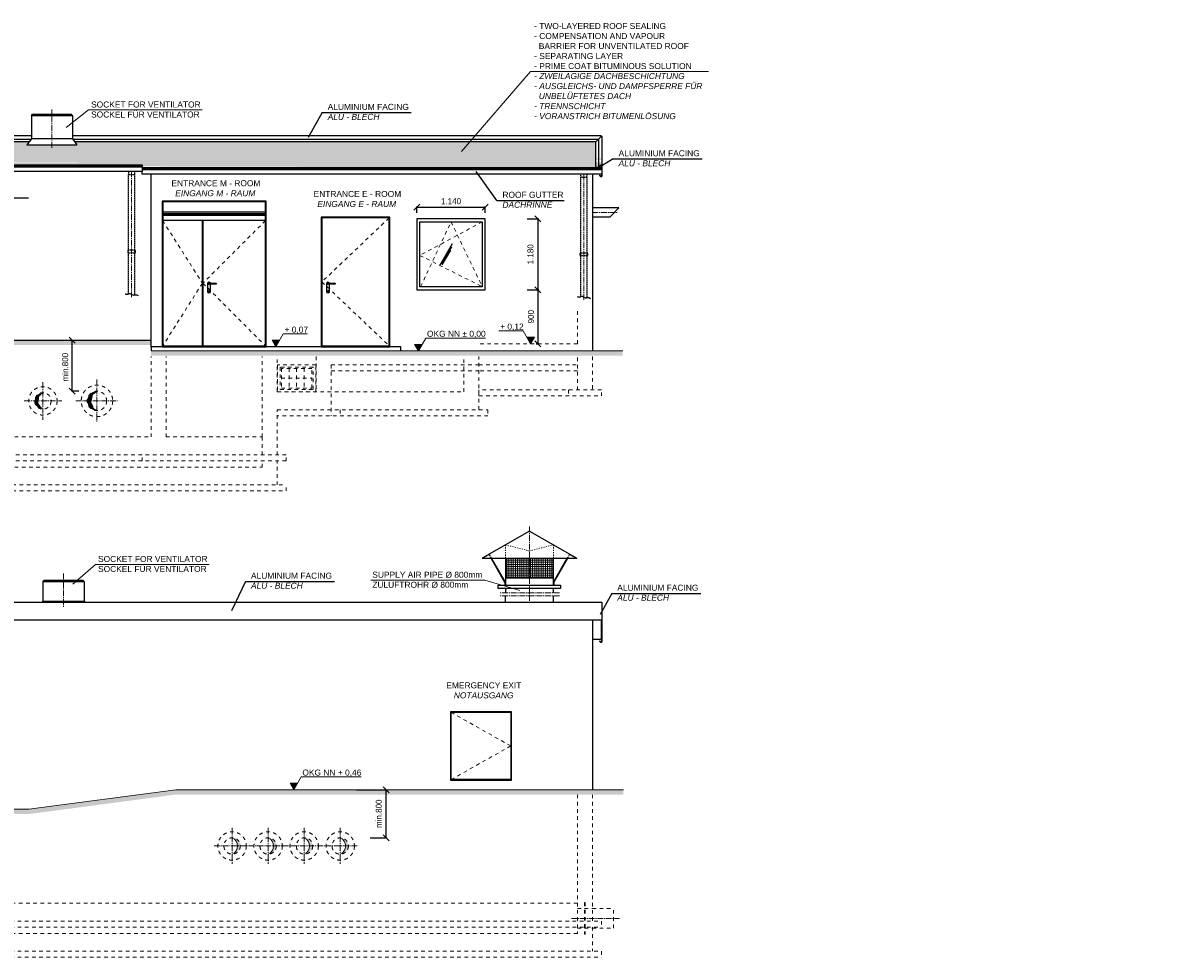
# Model space of a CAD drawing. Header units: millimetres. Extents: x -2787 to 131613, y -54195 to 30918.
# Tile 27 of 69: x 45330 to 64413, y -53307 to -37754. Entities that reach past the tile are written whole.
import ezdxf

# ---------------------------------------------------------------- set-up
doc = ezdxf.new("R2010")
doc.units = ezdxf.units.MM
for name, pattern in [('HIDDEN', [9.525, 6.35, -3.175]), ('JIS_02_1.0', [2, 1, -1]), ('MITTE2', [28.575, 19.05, -3.175, 3.175, -3.175])]:
    doc.linetypes.add(name, pattern=pattern)
doc.layers.add('Bemaßung', color=7, linetype='Continuous', lineweight=9)
doc.layers.add('Beschriftung', color=7, linetype='Continuous')
doc.layers.add('POL_Bema', color=7, linetype='Continuous')
doc.styles.add('LBB3.5M1000', font='isocp.shx', dxfattribs={"height": 3.5})
doc.dimstyles.new('DIN', dxfattribs={"dimtxt": 2.5, "dimasz": 2.5, "dimexe": 1.25, "dimexo": 0.625, "dimtad": 1, "dimtih": 1, "dimdec": 4, "dimdsep": 46, "dimlunit": 6, "dimtxsty": 'Standard', "dimcen": 2.5, "dimadec": 0, "dimazin": 0, "dimtfac": 1, "dimtdec": 4, "dimtmove": 0, "dimatfit": 3, "dimfxl": 0, "dimtvp": 1, "dimtolj": 1, "dimtzin": 0, "dimarcsym": 0})

# ---------------------------------------------------------------- blocks, each defined once
blk = doc.blocks.new('_Oblique')
at = {"layer": 'POL_Bema', "color": 0, "lineweight": -2}
blk.add_line((-0.5, -0.5), (0.5, 0.5), dxfattribs=at)
blk = doc.blocks.new('*D513')
at = {"layer": 'Bemaßung', "color": 0, "lineweight": -2, "transparency": 16777216}
for p, q in [((50876, -50521), (51363, -50521)), ((51376, -51321), (51376, -50521)), ((51113, -51321), (51388, -51321))]:
    blk.add_line(p, q, dxfattribs=at)
at = {"layer": 'DEFPOINTS', "color": 0, "transparency": 16777216}
for p in [(51376, -50521), (51376, -50521), (50613, -51321)]:
    blk.add_point(p, dxfattribs=at)
at = {"layer": 'Bemaßung', "color": 0, "lineweight": -2, "transparency": 16777216, "xscale": 100, "yscale": 100, "zscale": 100}
for p, rotation in [((51376, -50521), 90), ((51376, -51321), 270)]:
    blk.add_blockref('_Oblique', p, dxfattribs=dict(at, rotation=rotation))
at = {"layer": 'Bemaßung', "color": 0, "transparency": 16777216, "insert": (51255, -50921), "char_height": 100, "attachment_point": 5, "rotation": 90}
blk.add_mtext('\\A1;min.800', dxfattribs=at)
blk = doc.blocks.new('*D512')
at = {"layer": 'Bemaßung', "color": 0, "lineweight": -2, "transparency": 16777216}
for p, q in [((45852, -43037), (46140, -43037)), ((46152, -43885), (46152, -43037)), ((46263, -43885), (46140, -43885))]:
    blk.add_line(p, q, dxfattribs=at)
at = {"layer": 'DEFPOINTS', "color": 0, "transparency": 16777216}
for p in [(46152, -43037), (46152, -43037), (46563, -43885)]:
    blk.add_point(p, dxfattribs=at)
at = {"layer": 'Bemaßung', "color": 0, "lineweight": -2, "transparency": 16777216, "xscale": 100, "yscale": 100, "zscale": 100}
for p, rotation in [((46152, -43037), 90), ((46152, -43885), 270)]:
    blk.add_blockref('_Oblique', p, dxfattribs=dict(at, rotation=rotation))
at = {"layer": 'Bemaßung', "color": 0, "transparency": 16777216, "insert": (46034, -43485), "char_height": 100, "attachment_point": 5, "rotation": 90}
blk.add_mtext('\\A1;min.800', dxfattribs=at)
blk = doc.blocks.new('*D514')
at = {"layer": 'Bemaßung', "color": 0, "lineweight": -2, "transparency": 16777216}
for p, q in [((53728, -41015), (53917, -41015)), ((53905, -41015), (53905, -42195)), ((53728, -42195), (53917, -42195))]:
    blk.add_line(p, q, dxfattribs=at)
at = {"layer": 'DEFPOINTS', "color": 0, "transparency": 16777216}
for p in [(53028, -41015), (53028, -42195), (53905, -42195)]:
    blk.add_point(p, dxfattribs=at)
at = {"layer": 'Bemaßung', "color": 0, "lineweight": -2, "transparency": 16777216, "xscale": 100, "yscale": 100, "zscale": 100}
for p, rotation in [((53905, -41015), 90), ((53905, -42195), 270)]:
    blk.add_blockref('_Oblique', p, dxfattribs=dict(at, rotation=rotation))
at = {"layer": 'Bemaßung', "color": 0, "transparency": 16777216, "insert": (53781, -41605), "char_height": 100, "attachment_point": 5, "rotation": 90}
blk.add_mtext('\\A1;1.180', dxfattribs=at)
blk = doc.blocks.new('*D515')
at = {"layer": 'Bemaßung', "color": 0, "lineweight": -2, "transparency": 16777216}
for p, q in [((51888, -40915), (51888, -40809)), ((51888, -40822), (53028, -40822)), ((53028, -40915), (53028, -40809))]:
    blk.add_line(p, q, dxfattribs=at)
at = {"layer": 'DEFPOINTS', "color": 0, "transparency": 16777216}
for p in [(53028, -40822), (51888, -41015), (53028, -41015)]:
    blk.add_point(p, dxfattribs=at)
at = {"layer": 'Bemaßung', "color": 0, "lineweight": -2, "transparency": 16777216, "xscale": 100, "yscale": 100, "zscale": 100, "rotation": 180}
blk.add_blockref('_Oblique', (51888, -40822), dxfattribs=at)
at = {"layer": 'Bemaßung', "color": 0, "lineweight": -2, "transparency": 16777216, "xscale": 100, "yscale": 100, "zscale": 100}
blk.add_blockref('_Oblique', (53028, -40822), dxfattribs=at)
at = {"layer": 'Bemaßung', "color": 0, "transparency": 16777216, "insert": (52458, -40722), "char_height": 100, "attachment_point": 5}
blk.add_mtext('\\A1;1.140', dxfattribs=at)
blk = doc.blocks.new('*D516')
at = {"layer": 'Bemaßung', "color": 0, "lineweight": -2, "transparency": 16777216}
for p, q in [((53878, -42195), (53917, -42195)), ((53905, -42195), (53905, -43095)), ((53878, -43095), (53917, -43095))]:
    blk.add_line(p, q, dxfattribs=at)
at = {"layer": 'DEFPOINTS', "color": 0, "transparency": 16777216}
for p in [(53028, -42195), (53028, -43095), (53905, -43095)]:
    blk.add_point(p, dxfattribs=at)
at = {"layer": 'Bemaßung', "color": 0, "lineweight": -2, "transparency": 16777216, "xscale": 100, "yscale": 100, "zscale": 100}
for p, rotation in [((53905, -42195), 90), ((53905, -43095), 270)]:
    blk.add_blockref('_Oblique', p, dxfattribs=dict(at, rotation=rotation))
at = {"layer": 'Bemaßung', "color": 0, "transparency": 16777216, "insert": (53789, -42645), "char_height": 100, "attachment_point": 5, "rotation": 90}
blk.add_mtext('\\A1;900', dxfattribs=at)

msp = doc.modelspace()

# ---------------------------------------------------------------- hatches: boundary and pattern name
at = {"lineweight": 5}
h = msp.add_hatch(dxfattribs=at)
h.set_pattern_fill('AR-SAND', color=254)
h.set_pattern_definition([(37.5, (45737.61, -39895.57), (-1.60003, 48.94132), [0, -38.608, 0, -43.18, 0, -41.275]), (7.5, (45737.61, -39895.57), (44.95233, 71.6825), [0, -20.828, 0, -34.798, 0, -13.335]), (327.5, (45706.368, -39895.57), (79.09924, 0.14372), [0, -12.7, 0, -45.72, 0, -59.69]), (317.5, (45706.37, -39895.57), (76.35565, 22.29293), [0, -6.35, 0, -29.972, 0, -34.29])])
edge = h.paths.add_edge_path()
edge.add_ellipse((37712.58334, -39962.31116), major_axis=(406.5, 0), ratio=0.06, start_angle=270, end_angle=360, ccw=False)
edge.add_ellipse((37712.58334, -39962.31116), major_axis=(406.5, 0), ratio=0.06, start_angle=180, end_angle=270, ccw=False)
edge.add_line((37306.08334, -39964.87584), (37306.08334, -39880.95813))
edge.add_line((37306.08334, -39880.95813), (37259.58334, -39880.95813))
edge.add_line((37259.58334, -39880.95813), (37259.58334, -39780.95813))
edge.add_line((37259.58334, -39780.95813), (37305.0505, -39735.49098))
edge.add_line((37305.0505, -39735.49098), (36607.65854, -39735.49098))
edge.add_line((36607.65854, -39735.49098), (36607.65854, -40067.08764))
edge.add_line((36607.65854, -40067.08764), (54867.56107, -40076.27906))
edge.add_line((54867.56107, -40076.27906), (54867.56107, -39735.49098))
edge.add_line((54867.56107, -39735.49098), (46193.27353, -39735.49098))
edge.add_line((46193.27353, -39735.49098), (46229.35606, -39784.09682))
edge.add_line((46229.35606, -39784.09682), (45395.79936, -39784.09682))
edge.add_line((45395.79936, -39784.09682), (45431.88189, -39735.49098))
edge.add_line((45431.88189, -39735.49098), (38120.11619, -39735.49098))
edge.add_line((38120.11619, -39735.49098), (38165.58334, -39780.95813))
edge.add_line((38165.58334, -39780.95813), (38165.58334, -39880.95813))
edge.add_line((38165.58334, -39880.95813), (38119.08334, -39880.95813))
edge.add_line((38119.08334, -39880.95813), (38119.08334, -39965.16357))
h = msp.add_hatch(dxfattribs=at)
h.set_pattern_fill('AR-SAND', color=254)
h.set_pattern_definition([(37.5, (7e-12, 35710.302), (-1.600031, 48.941324), [0, -38.608, 0, -43.18, 0, -41.275]), (7.5, (7e-12, 35710.3), (44.95233, 71.68251), [0, -20.828, 0, -34.798, 0, -13.335]), (327.5, (-31.24, 35710.3), (79.099237, 0.143718), [0, -12.7, 0, -45.72, 0, -59.69]), (317.5, (-31.24, 35710.3), (76.355645, 22.29293), [0, -6.35, 0, -29.972, 0, -34.29])])
h.paths.add_polyline_path([(36607.63938, -40009.90989), (36607.59856, -40011.27029), (36562.25195, -40009.90989), (36512.64353, -40009.90989), (36512.64353, -40030.50962), (54962.57608, -40030.50962), (54962.57608, -40009.90989), (54912.96766, -40009.90989), (54867.62105, -40011.27029), (54867.58024, -40009.90989)])
h = msp.add_hatch(dxfattribs=at)
h.set_pattern_fill('AR-SAND', color=254)
h.set_pattern_definition([(37.5, (45737.61, -40119.45), (-1.60003, 48.94132), [0, -38.608, 0, -43.18, 0, -41.275]), (7.5, (45737.61, -40119.45), (44.95233, 71.6825), [0, -20.828, 0, -34.798, 0, -13.335]), (327.5, (45706.368, -40119.45), (79.09924, 0.14372), [0, -12.7, 0, -45.72, 0, -59.69]), (317.5, (45706.37, -40119.45), (76.35565, 22.29293), [0, -6.35, 0, -29.972, 0, -34.29])])
h.paths.add_polyline_path([(54962.57608, -40076.25079), (36512.64353, -40076.25079), (36512.64353, -40116.91), (54962.57608, -40162.05818)])
h = msp.add_hatch(dxfattribs=at)
h.set_pattern_fill('AR-SAND', color=254)
h.set_pattern_definition([(37.5, (45737.61, -40139.842), (-1.60003, 48.94132), [0, -38.608, 0, -43.18, 0, -41.275]), (7.5, (45737.61, -40139.84), (44.95233, 71.6825), [0, -20.828, 0, -34.798, 0, -13.335]), (327.5, (45706.368, -40139.842), (79.09924, 0.14372), [0, -12.7, 0, -45.72, 0, -59.69]), (317.5, (45706.37, -40139.84), (76.35565, 22.29293), [0, -6.35, 0, -29.972, 0, -34.29])])
h.paths.add_polyline_path([(36524.92346, -40123.98478, 0.3478374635), (36512.64353, -40122.18037), (36512.64353, -40158.84383), (36562.25195, -40158.84383), (36557.62105, -40158.7049)])
h.paths.add_polyline_path([(54962.57608, -40122.18037, 0.3478374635), (54950.29615, -40123.98478), (54917.46773, -40158.84383), (54962.57608, -40158.84383)])
h = msp.add_hatch(dxfattribs=at)
h.set_pattern_fill('EARTH', color=256, scale=10, angle=45)
h.set_pattern_definition([(45, (7e-12, -22517.226), (7e-15, 89.80256), [63.5, -63.5]), (45, (-16.84, -22500.39), (7e-15, 89.80256), [63.5, -63.5]), (45, (-33.676, -22483.55), (7e-15, 89.80256), [63.5, -63.5]), (135, (-33.676, -22472.325), (-89.80256, 7e-15), [63.5, -63.5]), (135, (-16.84, -22455.49), (-89.80256, 7e-15), [63.5, -63.5]), (135, (7e-12, -22438.65), (-89.80256, 7e-15), [63.5, -63.5])])
h.paths.add_polyline_path([(36154.88068, -43037.49086), (47462.57771, -43037.49086), (47462.57771, -43116.60961), (36154.88068, -43116.60961)])
h = msp.add_hatch(dxfattribs=at)
h.set_pattern_fill('EARTH', color=256, scale=10, angle=45)
h.set_pattern_definition([(45, (7e-12, -25953.51), (7e-15, 89.80256), [63.5, -63.5]), (45, (-16.84, -25936.67), (7e-15, 89.80256), [63.5, -63.5]), (45, (-33.676, -25919.83), (7e-15, 89.80256), [63.5, -63.5]), (135, (-33.676, -25908.606), (-89.80256, 7e-15), [63.5, -63.5]), (135, (-16.84, -25891.77), (-89.80256, 7e-15), [63.5, -63.5]), (135, (7e-12, -25874.93), (-89.80256, 7e-15), [63.5, -63.5])])
h.paths.add_polyline_path([(47462.57771, -43214.99086), (47462.57771, -43292.33392), (55316.84536, -43292.33392), (55316.84536, -43214.99086)])
h = msp.add_hatch(color=256)
h.dxf.hatch_style = 1
h.paths.add_polyline_path([(46562.57771, -43885.04086, 0.4142135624), (46400.62771, -44046.99086), (46468.37595, -44046.99086, -0.2696836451)])
h = msp.add_hatch(color=256)
h.dxf.hatch_style = 1
h.paths.add_polyline_path([(45662.57771, -43910.49086, 0.4142135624), (45526.07771, -44046.99086), (45584.94595, -44046.99086, -0.2644749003)])
at = {"linetype": 'JIS_02_1.0', "lineweight": 18, "ltscale": 60}
h = msp.add_hatch(color=256, dxfattribs=at)
h.dxf.hatch_style = 1
h.paths.add_polyline_path([(45584.94595, -44046.99086), (45526.07771, -44046.99086, 0.4142135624), (45662.57771, -44183.49086, -0.2644749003)])
h = msp.add_hatch(color=256, dxfattribs=at)
h.dxf.hatch_style = 1
h.paths.add_polyline_path([(46468.37595, -44046.99086), (46400.62771, -44046.99086, 0.4142135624), (46562.57771, -44208.94086, -0.2696836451)])
at = {"lineweight": 5}
h = msp.add_hatch(dxfattribs=at)
h.set_pattern_fill('ANSI37', color=256, scale=11.248594, angle=45, style=0)
h.set_pattern_definition([(90, (88529.502, -86734.453), (35.714286, 6e-15), []), (7e-15, (88529.502, -86734.453), (6e-15, -35.714286), [])])
h.paths.add_polyline_path([(54162.61485, -46664.52756), (53362.61485, -46664.52756), (53362.61485, -46991.88215), (54162.61485, -46991.88215)])
h = msp.add_hatch(dxfattribs=at)
h.set_pattern_fill('EARTH', color=256, scale=10, angle=45)
h.set_pattern_definition([(45, (7e-12, -21725.466), (7e-15, 89.80256), [63.5, -63.5]), (45, (-16.84, -21708.63), (7e-15, 89.80256), [63.5, -63.5]), (45, (-33.676, -21691.79), (7e-15, 89.80256), [63.5, -63.5]), (135, (-33.676, -21680.564), (-89.80256, 7e-15), [63.5, -63.5]), (135, (-16.84, -21663.726), (-89.80256, 7e-15), [63.5, -63.5]), (135, (7e-12, -21646.89), (-89.80256, 7e-15), [63.5, -63.5])])
h.paths.add_polyline_path([(47881.41239, -50601.01201), (55329.14658, -50601.01201), (55329.14658, -50520.64611), (47876.11143, -50520.64611), (45426.27587, -50845.19611), (42400.62771, -50845.19611), (41915.64771, -50975.14611), (36154.88068, -50975.14611), (36154.88068, -51055.51201), (41926.22799, -51055.51201), (42411.20846, -50925.56201), (45431.57682, -50925.56201)])
h = msp.add_hatch(color=256, dxfattribs=at)
h.dxf.hatch_style = 1
h.paths.add_polyline_path([(48812.61143, -51320.64611, -0.4142135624), (48949.11143, -51457.14611), (48903.95269, -51457.14611, 0.3037195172)])
h.paths.add_polyline_path([(48903.95269, -51457.14611), (48949.11143, -51457.14611, -0.4142135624), (48812.61143, -51593.64611, 0.3037195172)])
h = msp.add_hatch(color=256, dxfattribs=at)
h.dxf.hatch_style = 1
h.paths.add_polyline_path([(49412.61143, -51320.64611, -0.4142135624), (49549.11143, -51457.14611), (49503.95269, -51457.14611, 0.3037195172)])
h.paths.add_polyline_path([(49503.95269, -51457.14611), (49549.11143, -51457.14611, -0.4142135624), (49412.61143, -51593.64611, 0.3037195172)])
h = msp.add_hatch(color=256, dxfattribs=at)
h.dxf.hatch_style = 1
h.paths.add_polyline_path([(50012.61143, -51320.64611, -0.4142135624), (50149.11143, -51457.14611), (50103.95269, -51457.14611, 0.3037195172)])
h.paths.add_polyline_path([(50103.95269, -51457.14611), (50149.11143, -51457.14611, -0.4142135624), (50012.61143, -51593.64611, 0.3037195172)])
h = msp.add_hatch(color=256, dxfattribs=at)
h.dxf.hatch_style = 1
h.paths.add_polyline_path([(50612.61143, -51320.64611, -0.4142135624), (50749.11143, -51457.14611), (50703.95269, -51457.14611, 0.3037195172)])
h.paths.add_polyline_path([(50703.95269, -51457.14611), (50749.11143, -51457.14611, -0.4142135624), (50612.61143, -51593.64611, 0.3037195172)])
at = {"layer": 'Beschriftung', "lineweight": 5}
h = msp.add_hatch(dxfattribs=at)
h.set_pattern_fill('LINE', color=256, scale=2)
h.set_pattern_definition([(0, (49292.59, -10901.845), (0, 6.35), [])])
h.paths.add_polyline_path([(49542.59013, -43144.99086), (49479.89657, -43036.40243), (49605.28369, -43036.40243)])
h = msp.add_hatch(dxfattribs=at)
h.set_pattern_fill('LINE', color=256, scale=2)
h.set_pattern_definition([(0, (51664.274, -10971.845), (0, 6.35), [])])
h.paths.add_polyline_path([(51914.27395, -43214.99086), (51851.58039, -43106.40243), (51976.96752, -43106.40243)])
h = msp.add_hatch(dxfattribs=at)
h.set_pattern_fill('LINE', color=256, scale=2)
h.set_pattern_definition([(0, (53533.564, -10851.845), (0, 6.35), [])])
h.paths.add_polyline_path([(53783.56416, -43094.99086), (53846.25772, -42986.40243), (53720.8706, -42986.40243)])
h = msp.add_hatch(dxfattribs=at)
h.set_pattern_fill('LINE', color=256, scale=2)
h.set_pattern_definition([(0, (49590.0416, -18277.5), (0, 6.35), [])])
h.paths.add_polyline_path([(49840.04157, -50520.64611), (49777.34801, -50412.05767), (49902.73513, -50412.05767)])

# ---------------------------------------------------------------- linework, layer by layer
for p, q in [((45470.07771, -39292.2277), (45490.07771, -39272.2277)), ((45470.07771, -39292.2277), (45470.07771, -39684.03837)), ((45470.07771, -39292.2277), (46155.07771, -39292.2277)), ((45490.07771, -39272.2277), (46135.07771, -39272.2277)), ((46155.07771, -39292.2277), (46135.07771, -39272.2277)), ((46155.07771, -39292.2277), (46155.07771, -39684.03837)), ((45470.07771, -39635.49098), (38112.58334, -39635.49098)), ((38115.58334, -39686.7746), (45468.04647, -39686.7746)), ((45470.07771, -39684.03837), (45395.79936, -39784.09682)), ((46155.07771, -39684.03837), (45470.07771, -39684.03837)), ((54957.57608, -39635.49098), (46155.07771, -39635.49098)), ((46155.07771, -39684.03837), (46229.35606, -39784.09682)), ((46157.10895, -39686.7746), (54916.27745, -39686.7746)), ((54867.56107, -39735.49098), (54964.99383, -39638.05822)), ((54916.83224, -40156.60141), (54916.27745, -39686.7746)), ((45431.88189, -39735.49098), (38120.11619, -39735.49098)), ((45395.79936, -39784.09682), (46229.35606, -39784.09682)), ((54867.56107, -39735.49098), (46193.27353, -39735.49098)), ((54867.56107, -40158.20512), (54867.56107, -39735.49098)), ((54969.57608, -40027.64787), (54969.57608, -40312.35618)), ((36505.69436, -40124.91), (47312.61644, -40124.91)), ((36505.69436, -40149.4042), (47312.61644, -40149.4042)), ((47312.61644, -40170.65106), (54969.57608, -40170.65106)), ((47312.61644, -40195.14527), (54969.57608, -40195.14527)), ((47312.61644, -40271.74895), (47312.61644, -40226.00789)), ((54867.56107, -40158.20512), (54916.71054, -40156.73064)), ((54867.62105, -40160.20422), (54867.56107, -40158.20512)), ((54917.59856, -40158.7049), (54867.62105, -40160.20422)), ((54916.71054, -40156.73064), (54948.84017, -40122.61361)), ((54950.29615, -40123.98478), (54917.59856, -40158.7049)), ((54967.57608, -40162.65106), (54967.57608, -40130.84063)), ((47462.57771, -43144.99086), (47462.57771, -40271.74895)), ((54812.6513, -40271.74895), (54812.57655, -43214.99086)), ((54930.60552, -40296.21405), (54939.0908, -40287.72876)), ((54946.74765, -40312.35618), (54930.60552, -40296.21405)), ((54940.50501, -40289.14298), (54933.43394, -40296.21405)), ((54933.43394, -40296.21405), (54947.57608, -40310.35618)), ((54939.0908, -40287.72876), (54940.50501, -40289.14298)), ((54969.57608, -40312.35618), (54946.74765, -40312.35618)), ((54947.57608, -40310.35618), (54967.57608, -40310.35618)), ((54967.57608, -40310.35618), (54967.57608, -40271.74895)), ((55251.12434, -40834.99639), (54812.6316, -40834.98624)), ((55251.12434, -40834.99639), (55101.12781, -40984.99292)), ((49367.57771, -40906.99086), (47657.57771, -40906.99086)), ((49367.57771, -40932.20515), (47657.57771, -40932.20515)), ((49367.57771, -40936.99086), (47657.57771, -40936.99086)), ((49367.57771, -40961.99086), (47657.57771, -40961.99086)), ((55101.12781, -40984.99292), (54812.62813, -40984.98624)), ((52479.14127, -41430.65041), (52266.1676, -41799.53163)), ((52463.30139, -41479.43037), (52297.04725, -41767.39098)), ((52447.84467, -41535.54274), (52304.53978, -41783.75408)), ((48402.57771, -42094.99086), (48402.57771, -42224.99086)), ((48452.57771, -42224.99086), (48452.57771, -42104.99086)), ((50385.19022, -42094.99086), (50385.19022, -42224.99086)), ((50435.19022, -42224.99086), (50435.19022, -42104.99086)), ((36154.88068, -43037.49086), (47462.57771, -43037.49086)), ((53762.61485, -46214.58381), (52975.21327, -46664.52756)), ((53762.61485, -46214.58381), (54550.01642, -46664.52756)), ((52975.21327, -46664.52756), (54550.01642, -46664.52756)), ((53355.86569, -47068.77729), (53124.86585, -46664.52756)), ((53362.61485, -47067.40212), (53132.40081, -46664.52756)), ((53362.61485, -46664.52756), (53362.61485, -47114.47132)), ((54162.61485, -47114.47132), (54162.61485, -46664.52756)), ((54162.61485, -47067.40212), (54392.82888, -46664.52756)), ((54169.364, -47068.77729), (54400.36385, -46664.52756)), ((45662.61485, -47052.36137), (45682.61485, -47032.36137)), ((45662.61485, -47052.36137), (45662.61485, -47382.36137)), ((45662.61485, -47052.36137), (46347.61485, -47052.36137)), ((45682.61485, -47032.36137), (46327.61485, -47032.36137)), ((46347.61485, -47052.36137), (46327.61485, -47032.36137)), ((46347.61485, -47052.36137), (46347.61485, -47382.36137)), ((53355.86569, -47068.77729), (53355.86569, -47114.47132)), ((53362.61485, -46991.88215), (54162.61485, -46991.88215)), ((54169.364, -47068.77729), (54169.364, -47114.47132)), ((53362.61485, -47170.71429), (53362.61485, -47241.94734)), ((53362.61485, -47395.64622), (53362.61485, -47291.94734)), ((54162.61485, -47241.94734), (54162.61485, -47170.71429)), ((54162.61485, -47395.64622), (54162.61485, -47291.94734)), ((36517.65416, -47395.64622), (54957.56775, -47395.64622)), ((45662.61485, -47382.36137), (45649.32999, -47395.64622)), ((45662.61485, -47382.36137), (46347.61485, -47382.36137)), ((46347.61485, -47382.36137), (46360.8997, -47395.64622)), ((54812.58712, -47692.35454), (54812.58712, -50520.64611)), ((54962.56775, -48016.54435), (54962.56775, -47692.35454)), ((54812.64419, -48016.54435), (54962.56775, -48016.54435))]:
    msp.add_line(p, q)
at = {"linetype": 'MITTE2', "lineweight": 18, "ltscale": 5}
for p, q in [((45812.57771, -39835.74702), (45812.57771, -39193.64263)), ((47140.17837, -42317.88122), (47140.17837, -40226.00778)), ((54668.7652, -42363.62239), (54668.7652, -40271.74895)), ((54812.62987, -40909.99086), (55226.13303, -40909.99119)), ((46562.57771, -43693.21276), (46562.57771, -44400.76897)), ((45662.57771, -43734.14779), (45662.57771, -44359.83393)), ((45349.73464, -44046.99086), (45975.42078, -44046.99086)), ((46208.7996, -44046.99086), (46916.35581, -44046.99086)), ((53762.61485, -47377.37408), (53762.61485, -46136.80763)), ((46005.11485, -46918.38573), (46005.11485, -47481.6806)), ((54262.61485, -47241.94734), (53262.61485, -47241.94734)), ((54262.61485, -47291.94734), (53262.61485, -47291.94734)), ((48812.61143, -51157.14611), (48812.61143, -51757.14611)), ((49412.61143, -51157.14611), (49412.61143, -51757.14611)), ((50012.61143, -51157.14611), (50012.61143, -51757.14611)), ((50612.61143, -51157.14611), (50612.61143, -51757.14611)), ((48512.61143, -51457.14611), (50912.61143, -51457.14611)), ((54465.09971, -52662.14611), (55265.09971, -52662.14611))]:
    msp.add_line(p, q, dxfattribs=at)
at = {"linetype": 'HIDDEN', "ltscale": 0.5}
for p, q in [((47084.76966, -40226.00778), (47090.17837, -40278.44622)), ((47190.17837, -40278.44622), (47196.00486, -40226.00778)), ((47090.17837, -40278.44622), (47190.17837, -40278.44622)), ((54613.35649, -40271.74895), (54618.7652, -40324.18739)), ((54618.7652, -40324.18739), (54718.7652, -40324.18739)), ((54718.7652, -40324.18739), (54724.59169, -40271.74895))]:
    msp.add_line(p, q, dxfattribs=at)
at = {"linetype": 'JIS_02_1.0', "lineweight": 18, "ltscale": 60}
for p, q in [((51427.60255, -40999.99086), (50307.60255, -42064.99086)), ((47657.57771, -41044.99086), (48317.57771, -42087.49086)), ((49367.57771, -41044.99086), (48327.57771, -42087.49086)), ((52977.60255, -41064.99086), (51937.60255, -41624.99086)), ((51951.65451, -42144.99086), (52457.60255, -41064.99086)), ((52457.60255, -41064.99086), (52977.60255, -42144.99086)), ((51937.60255, -41624.99086), (52977.60255, -42144.99086)), ((48317.57771, -42087.49086), (47657.57771, -43129.99086)), ((48327.57771, -42087.49086), (49367.57771, -43129.99086)), ((50307.60255, -42064.99086), (51427.60255, -43129.99086)), ((54562.57771, -43094.99086), (54562.57771, -42518.2077)), ((54562.57771, -43094.99086), (52885.59265, -43094.99086)), ((47462.57771, -44646.99086), (47462.57771, -43306.51998)), ((47712.57771, -44646.99086), (47712.57771, -43306.51998)), ((49312.57771, -44646.99086), (49312.57771, -43306.51998)), ((49562.57771, -43894.99086), (49562.57771, -43306.51998)), ((50212.57771, -43306.51998), (50212.57771, -43894.99086)), ((52672.57771, -43894.99086), (52672.57771, -43306.51998)), ((52922.57771, -44194.99086), (52922.57771, -43306.51998)), ((54562.57771, -43864.99086), (54562.57771, -43306.51998)), ((54812.57771, -43306.51998), (54812.57771, -43864.99086)), ((49760.07771, -43504.99086), (49760.07771, -43834.99086)), ((49887.57771, -43504.99086), (49887.57771, -43834.99086)), ((50015.07771, -43504.99086), (50015.07771, -43834.99086)), ((52922.57771, -43444.99086), (50462.57771, -43444.99086)), ((50462.57771, -43444.99086), (50462.57771, -44294.99086)), ((52922.57771, -43444.99086), (54562.57771, -43444.99086)), ((49632.57771, -43669.99086), (50142.57771, -43669.99086)), ((52922.57771, -43544.99086), (50462.57771, -43544.99086)), ((54562.57771, -43544.99086), (52922.57771, -43544.99086)), ((54412.57771, -43864.99086), (54412.57771, -43964.99086)), ((49562.57771, -43894.99086), (52672.57771, -43894.99086)), ((49562.57771, -44946.99086), (49562.57771, -44194.99086)), ((49562.57771, -44194.99086), (53072.57771, -44194.99086)), ((50612.57771, -44194.99086), (50612.57771, -44294.99086)), ((53072.57771, -44194.99086), (53072.57771, -44294.99086)), ((53072.57771, -44294.99086), (49562.57771, -44294.99086)), ((36912.57771, -44646.99086), (47462.57771, -44646.99086)), ((47712.57771, -44646.99086), (49312.57771, -44646.99086)), ((49312.57771, -44946.99086), (49312.57771, -44646.99086)), ((49712.57771, -44946.99086), (36512.57771, -44946.99086)), ((47312.57771, -45046.99086), (47312.57771, -44946.99086)), ((49712.57771, -45046.99086), (49712.57771, -44946.99086)), ((49712.57771, -45046.99086), (36512.57771, -45046.99086)), ((36912.57771, -45151.99086), (49312.57771, -45151.99086)), ((49312.57771, -45151.99086), (49312.57771, -45046.99086)), ((49562.57771, -45446.99086), (49562.57771, -45046.99086)), ((36512.57771, -45546.99086), (49712.57771, -45546.99086)), ((39754.22316, -45446.99086), (49712.57771, -45446.99086)), ((49712.57771, -45546.99086), (49712.57771, -45446.99086)), ((52457.61143, -49232.14611), (53452.61143, -49792.14611)), ((53452.61143, -49792.14611), (52457.61143, -50352.14611)), ((54562.58712, -50603.40555), (54562.58712, -52912.14611)), ((54812.58712, -50603.40555), (54812.58712, -52707.14611)), ((54562.58712, -52407.14611), (42162.57771, -52407.14611)), ((54682.58712, -52400.19611), (54682.58712, -52924.09611)), ((54682.58712, -52400.19611), (54692.58712, -52400.19611)), ((54692.58712, -52400.19611), (54692.58712, -52924.09611)), ((54562.58712, -52500.19611), (54812.58712, -52500.19611)), ((54812.58712, -52500.19611), (55162.58712, -52500.19611)), ((55162.58712, -52824.09611), (55162.58712, -52500.19611)), ((41762.57771, -52707.14611), (54962.58712, -52707.14611)), ((41762.57771, -52807.14611), (54962.58712, -52807.14611)), ((54562.58712, -52824.09611), (54812.58712, -52824.09611)), ((54812.58712, -52807.14611), (54812.58712, -53207.14611)), ((54812.58712, -52824.09611), (55162.58712, -52824.09611)), ((54962.58712, -52707.14611), (54962.58712, -52807.14611)), ((54562.58712, -52912.14611), (42162.57771, -52912.14611)), ((54682.58712, -52924.09611), (54692.58712, -52924.09611)), ((41762.57771, -53207.14611), (54962.58712, -53207.14611)), ((54962.58712, -53207.14611), (54962.58712, -53307.14611)), ((41762.57771, -53307.14611), (54962.58712, -53307.14611))]:
    msp.add_line(p, q, dxfattribs=at)
at = {"lineweight": 5}
for p, q in [((47462.57771, -43214.99086), (55320.27474, -43214.99086)), ((45426.27587, -50845.19611), (47876.11143, -50520.64611)), ((47876.11143, -50520.64611), (55329.14658, -50520.64611)), ((42400.62771, -50845.19611), (45426.27587, -50845.19611))]:
    msp.add_line(p, q, dxfattribs=at)
at = {"linetype": 'JIS_02_1.0', "lineweight": 18, "ltscale": 20}
for p, q in [((53362.61485, -46664.52756), (53362.61485, -46443.15524)), ((53362.61485, -46443.15524), (53762.61485, -46545.04749)), ((53762.61485, -46545.04749), (54162.61485, -46443.15524)), ((54162.61485, -46664.52756), (54162.61485, -46443.15524)), ((53091.32202, -46605.82586), (52988.59403, -46664.52756)), ((53124.86585, -46664.52756), (53091.06064, -46605.97522)), ((53132.40081, -46664.52756), (53093.7085, -46596.81601)), ((54392.82888, -46664.52756), (54431.5212, -46596.81601)), ((54400.36385, -46664.52756), (54434.16906, -46605.97522)), ((54433.90768, -46605.82586), (54536.63566, -46664.52756)), ((54536.63566, -46664.52756), (54539.92939, -46658.76354)), ((54536.63566, -46664.52756), (54539.92939, -46658.76354))]:
    msp.add_line(p, q, dxfattribs=at)
for points in [[(54957.57608, -39635.49098, -0.4142135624), (54969.57608, -39647.49098), (54969.57608, -40027.64787), (54969.57608, -40027.64787)], [(36517.65416, -47395.64622, 0.4142135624), (36505.65416, -47407.64622), (36505.65416, -47692.35454), (54969.56775, -47692.35454)], [(54957.56775, -47395.64622, -0.4142135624), (54969.56775, -47407.64622), (54969.56775, -47692.35454), (54969.56775, -47692.35454)]]:
    msp.add_lwpolyline(points, format="xyb")
for points in [[(36505.69436, -40116.91), (47312.61644, -40116.91), (47312.61644, -40226.00789), (36505.69436, -40226.00789)], [(47312.61644, -40162.65106), (54969.57608, -40162.65106), (54969.57608, -40271.74895), (47312.61644, -40271.74895)], [(48427.57771, -42084.99086), (48547.57771, -42084.99086), (48547.57771, -42104.99086), (48427.57771, -42104.99086)], [(50410.19022, -42084.99086), (50530.19022, -42084.99086), (50530.19022, -42104.99086), (50410.19022, -42104.99086)], [(48422.57771, -42214.99086), (48422.57771, -42234.99086)], [(48432.57771, -42234.99086), (48432.57771, -42214.99086)], [(50405.19022, -42214.99086), (50405.19022, -42234.99086)], [(50415.19022, -42234.99086), (50415.19022, -42214.99086)], [(51622.60255, -43214.99086), (51622.60255, -43144.99086), (47462.57771, -43144.99086), (47462.57771, -43214.99086)], [(53245.17953, -47114.47132), (54280.05017, -47114.47132), (54280.05017, -47170.71429), (53245.17953, -47170.71429), (53245.17953, -47114.47132)], [(54969.56775, -47692.35454), (54969.56775, -48066.15103), (54946.73932, -48066.15103), (54930.59718, -48050.00889), (54939.08246, -48041.52361), (54940.49668, -48042.93782), (54933.42561, -48050.00889), (54947.56775, -48064.15103), (54967.56775, -48064.15103), (54967.56775, -47692.35454)]]:
    msp.add_lwpolyline(points)
at = {"linetype": 'HIDDEN', "ltscale": 0.5}
for points in [[(47090.17837, -42262.1267), (47090.17837, -40278.44622), (47190.17837, -40278.44622), (47190.17837, -42281.68464)], [(54618.7652, -42307.86788), (54618.7652, -40324.18739), (54718.7652, -40324.18739), (54718.7652, -42327.42581)]]:
    msp.add_lwpolyline(points, dxfattribs=at)
for points in [[(47647.57771, -43144.99086), (49377.57771, -43144.99086), (49377.57771, -40719.99086), (47647.57771, -40719.99086)], [(47657.57771, -41034.99086), (49367.57771, -41034.99086), (49367.57771, -40729.99086), (47657.57771, -40729.99086)], [(50297.60255, -43144.99086), (51437.60255, -43144.99086), (51437.60255, -40989.99086), (50297.60255, -40989.99086)], [(50307.60255, -43129.99086), (51427.60255, -43129.99086), (51427.60255, -40999.99086), (50307.60255, -40999.99086)], [(51887.60255, -42194.99086), (53027.60255, -42194.99086), (53027.60255, -41014.99086), (51887.60255, -41014.99086)], [(47657.57771, -43129.99086), (48317.57771, -43129.99086), (48317.57771, -41044.99086), (47657.57771, -41044.99086)], [(48327.57771, -43129.99086), (49367.57771, -43129.99086), (49367.57771, -41044.99086), (48327.57771, -41044.99086)], [(51937.60255, -41064.99086), (52977.60255, -41064.99086), (52977.60255, -42144.99086), (51937.60255, -42144.99086)], [(52447.61143, -50362.14611), (53462.61143, -50362.14611), (53462.61143, -49222.14611), (52447.61143, -49222.14611)], [(52457.61143, -49232.14611), (53452.61143, -49232.14611), (53452.61143, -50352.14611), (52457.61143, -50352.14611)]]:
    msp.add_lwpolyline(points, close=True)
for points in [[(47204.87514, -41539.7459), (47075.4816, -41539.7459), (47075.4816, -41582.86191), (47204.87514, -41582.86191)], [(54733.46197, -41585.48707), (54604.06843, -41585.48707), (54604.06843, -41628.60308), (54733.46197, -41628.60308)]]:
    msp.add_lwpolyline(points, close=True, dxfattribs=at)
at = {"lineweight": 25}
for points in [[(47031.01861, -42263.14961), (47038.88951, -42266.1001), (47044.79267, -42268.06714), (47047.74421, -42270.03413), (47054.63124, -42271.01763), (47063.48601, -42272.00117), (47077.26007, -42271.01763), (47080.21169, -42269.05063), (47084.1471, -42266.1001), (47090.05025, -42262.16611), (47102.84044, -42258.23207), (47111.69521, -42258.23207), (47120.54998, -42262.16611), (47128.42081, -42266.1001), (47142.19487, -42272.98467), (47159.90441, -42281.83619), (47164.8237, -42284.78673), (47171.71072, -42285.77022), (47184.50091, -42282.81973), (47194.33955, -42280.85269), (47203.19433, -42280.85269), (47225.82308, -42280.85269), (47249.43578, -42294.62179)], [(54559.60544, -42308.89078), (54567.47634, -42311.84127), (54573.3795, -42313.80831), (54576.33104, -42315.7753), (54583.21807, -42316.7588), (54592.07284, -42317.74235), (54605.8469, -42316.7588), (54608.79851, -42314.79181), (54612.73393, -42311.84127), (54618.63708, -42307.90728), (54631.42727, -42303.97325), (54640.28204, -42303.97325), (54649.13681, -42307.90728), (54657.00764, -42311.84127), (54670.78169, -42318.72584), (54688.49124, -42327.57736), (54693.41052, -42330.5279), (54700.29755, -42331.5114), (54713.08774, -42328.56091), (54722.92638, -42326.59386), (54731.78115, -42326.59386), (54754.40991, -42326.59386), (54778.02261, -42340.36296)]]:
    msp.add_lwpolyline(points, dxfattribs=at)
at = {"linetype": 'JIS_02_1.0', "lineweight": 18, "ltscale": 60}
for points in [[(49570.57771, -43894.99086), (50204.57771, -43894.99086), (50204.57771, -43444.99086), (49570.57771, -43444.99086)], [(49612.57771, -43854.99086), (50162.57771, -43854.99086), (50162.57771, -43484.99086), (49612.57771, -43484.99086)], [(49632.57771, -43834.99086), (50142.57771, -43834.99086), (50142.57771, -43504.99086), (49632.57771, -43504.99086)], [(54962.57771, -43864.99086), (52922.57771, -43864.99086), (52922.57771, -43964.99086), (54962.57771, -43964.99086)]]:
    msp.add_lwpolyline(points, close=True, dxfattribs=at)
for centre, radius in [((45662.57771, -44046.99086), 236.5), ((46562.57771, -44046.99086), 261.95), ((46562.57771, -44046.99086), 161.95), ((45662.57771, -44046.99086), 136.5), ((48812.61143, -51457.14611), 236.5), ((48812.61143, -51457.14611), 136.5), ((49412.61143, -51457.14611), 236.5), ((49412.61143, -51457.14611), 136.5), ((50012.61143, -51457.14611), 236.5), ((50018.23095, -51457.14611), 136.5), ((50612.61143, -51457.14611), 236.5), ((50612.61143, -51457.14611), 136.5)]:
    msp.add_circle(centre, radius, dxfattribs=at)
for centre, radius, start, end in [((54957.57608, -40130.84063), 12, 360, 136.718358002), ((54957.57608, -40130.84063), 10, 0, 136.718358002), ((48427.57771, -42094.99086), 25, 23.578178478, 180), ((48427.57771, -42094.99086), 10, 90, 270), ((50410.19022, -42094.99086), 25, 23.578178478, 180), ((50410.19022, -42094.99086), 10, 90, 270), ((48427.57771, -42224.99086), 25, 180, 0), ((48427.57771, -42214.99086), 5, 0, 180), ((48427.57771, -42234.99086), 5, 180, 0), ((50410.19022, -42224.99086), 25, 180, 0), ((50410.19022, -42214.99086), 5, 0, 180), ((50410.19022, -42234.99086), 5, 180, 0)]:
    msp.add_arc(centre, radius, start, end)
for centre, radius, start, end in [((46654.68762, -44046.99086), 186.31167, 119.629281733, 240.370718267), ((45743.76588, -44046.99086), 158.81993, 120.743553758, 239.256446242)]:
    msp.add_arc(centre, radius, start, end, dxfattribs=at)
at = {"lineweight": 5}
for centre in [(48756.28953, -51457.14611), (49356.28953, -51457.14611), (49956.28953, -51457.14611), (50556.28953, -51457.14611)]:
    msp.add_arc(centre, 147.66315, 292.421761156, 67.578238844, dxfattribs=at)
at = {"layer": 'Beschriftung', "lineweight": 5}
for p, q in [((53780.80064, -38562.48738), (52630.57861, -39896.58504)), ((53780.80064, -38562.48738), (56746.38634, -38562.48738)), ((46422.3473, -39202.4262), (46047.97537, -39494.71327)), ((46422.3473, -39202.4262), (48315.06506, -39202.4262)), ((49542.59013, -43144.99086), (49665.12196, -42932.75951)), ((49665.12196, -42932.75951), (50070.70761, -42932.75951)), ((53661.03233, -42882.75951), (53255.44668, -42882.75951)), ((53783.56416, -43094.99086), (53661.03233, -42882.75951)), ((49605.28369, -43036.40243), (49479.89657, -43036.40243)), ((49479.89657, -43036.40243), (49542.59013, -43144.99086)), ((51976.96752, -43106.40243), (51851.58039, -43106.40243)), ((51851.58039, -43106.40243), (51914.27395, -43214.99086)), ((51914.27395, -43214.99086), (52036.80578, -43002.75951)), ((52036.80578, -43002.75951), (53033.76441, -43002.75951)), ((53720.8706, -42986.40243), (53846.25772, -42986.40243)), ((53846.25772, -42986.40243), (53783.56416, -43094.99086)), ((46537.85478, -46768.85291), (46159.18133, -47096.10106)), ((46537.85478, -46768.85291), (48430.57255, -46768.85291)), ((51122.04334, -47032.35666), (53020.50866, -47032.35666)), ((53020.50866, -47032.35666), (53604.41168, -47201.58165)), ((49840.04157, -50520.64611), (49962.5734, -50308.41476)), ((49962.5734, -50308.41476), (50963.9688, -50308.41476)), ((49902.73513, -50412.05767), (49777.34801, -50412.05767)), ((49777.34801, -50412.05767), (49840.04157, -50520.64611))]:
    msp.add_line(p, q, dxfattribs=at)
at = {"layer": 'Beschriftung'}
for p, q in [((50313.89504, -39245.50654), (50079.85704, -39662.51041)), ((50313.89504, -39245.50654), (51792.91799, -39245.50654)), ((55157.45711, -40017.19298), (54968.64723, -40133.81271)), ((55157.45711, -40017.19298), (56636.48006, -40017.19298)), ((53223.05151, -40709.42395), (52878.70432, -40228.43183)), ((44305.30352, -40666.83468), (45425.0109, -40666.83468)), ((53223.05151, -40709.42395), (54342.75889, -40709.42395)), ((49036.21859, -47052.40569), (48802.18059, -47540.46207)), ((49036.21859, -47052.40569), (50515.24155, -47052.40569)), ((55135.2151, -47251.68018), (54942.40833, -47601.86515)), ((55135.2151, -47251.68018), (56614.23806, -47251.68018))]:
    msp.add_line(p, q, dxfattribs=at)

# ---------------------------------------------------------------- texts
at = {"layer": 'Beschriftung', "char_height": 100, "attachment_point": 1, "style": 'LBB3.5M1000'}
for s, width, insert in [('{\\fArial|b0|i0|c0|p34;- TWO-LAYERED ROOF SEALING\\P- COMPENSATION AND VAPOUR\\P  BARRIER FOR UNVENTILATED ROOF\\P- SEPARATING LAYER\\P- PRIME COAT BITUMINOUS SOLUTION\\P\\fArial|b0|i1|c0|p34;- ZWEILAGIGE DACHBESCHICHTUNG\\P- AUSGLEICHS- UND DAMPFSPERRE FÜR\\P  UNBELÜFTETES DACH\\P- TRENNSCHICHT\\P- VORANSTRICH BITUMENLÖSUNG}', 2855.0872608, (53841.2249, -37755.31499)), ('{\\fArial|b0|i0|c0|p34;SOCKET FOR VENTILATOR\\PSOCKEL FÜR VENTILATOR}', 2471.4058999, (46464.91242, -39061.7231)), ('{\\fArial|b0|i0|c0|p34;ALUMINIUM FACING\\P\\fArial|b0|i1|c0|p34;ALU - BLECH}', 1395.2763858, (50404.61866, -39101.17689)), ('{\\fArial|b0|i0|c0|p34;ALUMINIUM FACING\\P\\fArial|b0|i1|c0|p34;ALU - BLECH}', 1395.2763858, (55248.18073, -39872.86333)), ('\\pi392.93;{\\fArial|b0|i0|c0|p34;ENTRANCE M - ROOM\\P\\pi456.23;\\fArial|b0|i1|c0|p34;EINGANG M - RAUM}', 2246.5726891, (47409.4167, -40371.6901)), ('\\pi404.53;{\\fArial|b0|i0|c0|p34;ENTRANCE E - ROOM\\P\\pi467.83;\\fArial|b0|i1|c0|p34;EINGANG E - RAUM}', 2246.5726891, (49764.44155, -40550.57712)), ('{\\fArial|b0|i0|c0|p34;ROOF GUTTER\\P\\fArial|b0|i1|c0|p34;DACHRINNE}', 1395.2763858, (53313.77513, -40565.0943)), ('{\\fArial|b0|i0|c0|p34;+ 0,07}', 884.5236077, (49685.32562, -42809.2943)), ('{\\fArial|b0|i0|c0|p34;OKG NN %%P 0,00}', 993.9631465, (52057.00944, -42879.2943)), ('{\\fArial|b0|i0|c0|p34;+ 0,12}', 884.5236077, (53275.65034, -42759.2943)), ('{\\fArial|b0|i0|c0|p34;SOCKET FOR VENTILATOR\\PSOCKEL FÜR VENTILATOR}', 2471.4058999, (46580.4199, -46628.14981)), ('{\\fArial|b0|i0|c0|p34;ALUMINIUM FACING\\P\\fArial|b0|i1|c0|p34;ALU - BLECH}', 1395.2763858, (49126.94221, -46908.07604)), ('{\\fArial|b0|i0|c0|p34;SUPPLY AIR PIPE %%C 800mm\\PZULUFTROHR %%C 800mm}', 2052.052985, (51146.7344, -46891.65356)), ('{\\fArial|b0|i0|c0|p34;ALUMINIUM FACING\\P\\fArial|b0|i1|c0|p34;ALU - BLECH}', 1395.2763858, (55225.93872, -47107.35053)), ('\\pi51.356;{\\fArial|b0|i0|c0|p34;ENTRANCE GENERATOR ROOM\\P\\pi134.06;\\fArial|b0|i1|c0|p34;EINGANG GENERATORRAUM}', 2246.5726891, (39404.4167, -48299.29668)), ('\\pi24.171;{\\fArial|b0|i0|c0|p34;EMERGENCY EXIT\\P\\pi149.58;\\fArial|b0|i1|c0|p34;NOTAUSGANG}', 1284.222068, (52354.8708, -48732.42175)), ('{\\fArial|b0|i0|c0|p34;OKG NN + 0,46}', 993.9631465, (49982.77705, -50184.94955))]:
    msp.add_mtext_dynamic_manual_height_columns(s, width=width, gutter_width=17.5, heights=[0], dxfattribs=dict(at, insert=insert))

# ---------------------------------------------------------------- dimensions: what is measured, and where the dimension line sits
at = {"layer": 'Bemaßung'}
dim = msp.add_linear_dim(base=(53027.60255, -40821.97924), p1=(51887.60255, -41014.99086), p2=(53027.60255, -41014.99086), dimstyle='DIN', override={"dimscale": 10, "dimtxt": 10, "dimasz": 10, "dimexo": 10, "dimgap": 5, "dimdec": 2, "dimblk1": 'Oblique', "dimblk2": 'Oblique', "dimsah": 1, "dimtdec": 2, "dimtmove": 2}, dxfattribs=at)
dim.commit()
dim.dimension.update_dxf_attribs({"geometry": '*D515', "text_midpoint": (52457.60255, -40721.97924)})
for base, p1, p2, override, picture, middle in [((53904.5685, -42194.99086), (53027.60255, -41014.99086), (53027.60255, -42194.99086), {"dimscale": 10, "dimtxt": 10, "dimasz": 10, "dimexo": 70, "dimgap": 5, "dimdec": 2, "dimblk1": 'Oblique', "dimblk2": 'Oblique', "dimsah": 1, "dimtdec": 2, "dimtmove": 2}, '*D514', (53781.13548, -41604.99086)), ((53904.5685, -43094.99086), (53027.60255, -42194.99086), (53027.60255, -43094.99086), {"dimscale": 10, "dimtxt": 10, "dimasz": 10, "dimexo": 85, "dimgap": 5, "dimdec": 2, "dimblk1": 'Oblique', "dimblk2": 'Oblique', "dimsah": 1, "dimtdec": 2, "dimtmove": 2}, '*D516', (53789.46429, -42644.99086))]:
    dim = msp.add_linear_dim(base=base, p1=p1, p2=p2, angle=90, dimstyle='DIN', override=override, dxfattribs=at)
    dim.commit()
    dim.dimension.update_dxf_attribs({"geometry": picture, "text_midpoint": middle, "dimtype": 160})
for base, p1, p2, override, picture, middle in [((46152.21578, -43037.49086), (46562.57771, -43885.04086), (46152.21578, -43037.49086), {"dimscale": 10, "dimtxt": 10, "dimasz": 10, "dimexo": 30, "dimgap": 5, "dimdec": 2, "dimblk1": 'Oblique', "dimblk2": 'Oblique', "dimsah": 1, "dimtdec": 2, "dimtmove": 2}, '*D512', (46033.61392, -43485.04086)), ((51375.55243, -50520.64611), (50612.61143, -51320.64611), (51375.55243, -50520.64611), {"dimscale": 10, "dimtxt": 10, "dimasz": 10, "dimexo": 50, "dimgap": 5, "dimdec": 2, "dimblk1": 'Oblique', "dimblk2": 'Oblique', "dimsah": 1, "dimtdec": 2, "dimtmove": 2}, '*D513', (51255.36839, -50920.64611))]:
    dim = msp.add_linear_dim(base=base, p1=p1, p2=p2, angle=90, text='min.800', dimstyle='DIN', override=override, dxfattribs=at)
    dim.commit()
    dim.dimension.update_dxf_attribs({"geometry": picture, "text_midpoint": middle, "dimtype": 160})

doc.saveas('drawing.dxf')
